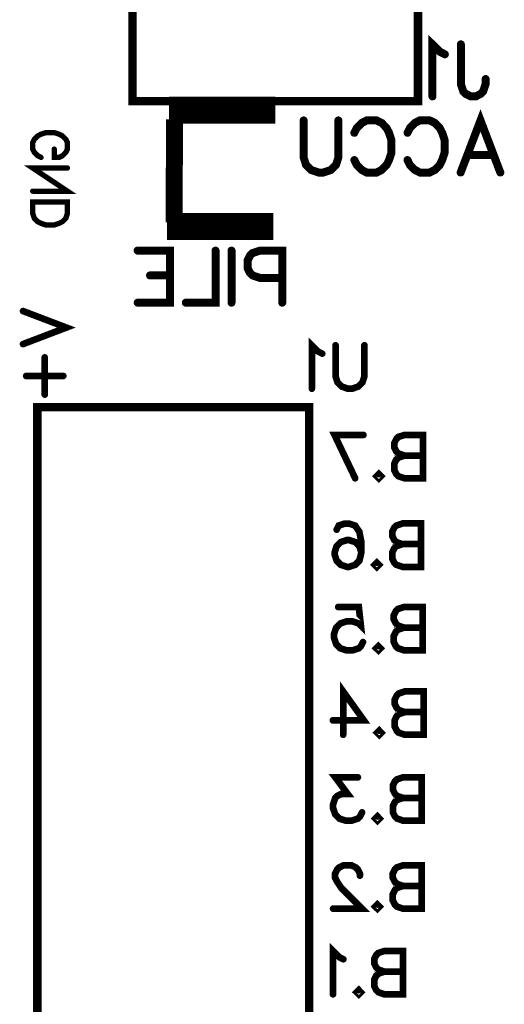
# Model space of a CAD drawing. Extents: x 0 to 95, y 0 to 136.
# Tile 11 of 14: x 21 to 35, y 91 to 120. Entities that reach past the tile are written whole.
import ezdxf

# ---------------------------------------------------------------- set-up
doc = ezdxf.new("R2010")
doc.units = 0
doc.layers.add('Bottom_Silk', color=11, linetype='CONTINUOUS')

msp = doc.modelspace()

# ---------------------------------------------------------------- linework, layer by layer
at = {"layer": 'Bottom_Silk', "linetype": 'CONTINUOUS'}
for points, const_width in [([(32.7, 120.8), (24.3, 120.8), (24.3, 117.2), (32.7, 117.2), (32.7, 120.8)], 0.25), ([(33.4926, 118.5764), (33.3461, 118.6505), (33.1271, 118.8678), (33.1271, 117.3382)], 0.2353), ([(33.9632, 118.8695), (33.9632, 117.7038), (34.0357, 117.4848), (34.1098, 117.4123), (34.2547, 117.3382), (34.4012, 117.3382), (34.5461, 117.4123), (34.6185, 117.4848), (34.6927, 117.7038), (34.6927, 117.8487)], 0.2353), ([(28.5048, 116.934), (25.3778, 116.934)], 0.8), ([(25.5362, 116.659), (25.5278, 113.6385)], 0.5), ([(30.3585, 116.6319), (30.3585, 115.5386), (30.2861, 115.3196), (30.1395, 115.1747), (29.9205, 115.1006), (29.7756, 115.1006), (29.5566, 115.1747), (29.4101, 115.3196), (29.3376, 115.5386), (29.3376, 116.6319)], 0.2353), ([(30.8291, 116.268), (30.9016, 116.4129), (31.0481, 116.5595), (31.193, 116.6319), (31.4844, 116.6319), (31.631, 116.5595), (31.7759, 116.4129), (31.85, 116.268), (31.9224, 116.049), (31.9224, 115.6835), (31.85, 115.4661), (31.7759, 115.3196), (31.631, 115.1747), (31.4844, 115.1006), (31.193, 115.1006), (31.0481, 115.1747), (30.9016, 115.3196), (30.8291, 115.4661)], 0.2353), ([(32.393, 116.268), (32.4655, 116.4129), (32.612, 116.5595), (32.7569, 116.6319), (33.0483, 116.6319), (33.1949, 116.5595), (33.3398, 116.4129), (33.4139, 116.268), (33.4863, 116.049), (33.4863, 115.6835), (33.4139, 115.4661), (33.3398, 115.3196), (33.1949, 115.1747), (33.0483, 115.1006), (32.7569, 115.1006), (32.612, 115.1747), (32.4655, 115.3196), (32.393, 115.4661)], 0.2353), ([(33.9569, 115.1006), (34.5415, 116.6319), (35.1244, 115.1006)], 0.2353), ([(21.6081, 115.5457), (21.5115, 115.594), (21.4138, 115.6917), (21.3655, 115.7883), (21.3655, 115.9826), (21.4138, 116.0803), (21.5115, 116.1769), (21.6081, 116.2263), (21.7541, 116.2746), (21.9978, 116.2746), (22.1427, 116.2263), (22.2404, 116.1769), (22.337, 116.0803), (22.3864, 115.9826), (22.3864, 115.7883), (22.337, 115.6917), (22.2404, 115.594), (22.1427, 115.5457), (21.9978, 115.5457), (21.9978, 115.7883)], 0.1569), ([(34.9054, 115.611), (34.1759, 115.611)], 0.2353), ([(21.3655, 114.5514), (22.3864, 114.5514), (21.3655, 115.232), (22.3864, 115.232)], 0.1569), ([(21.3655, 114.2377), (22.3864, 114.2377), (22.3864, 113.8974), (22.337, 113.7514), (22.2404, 113.6537), (22.1427, 113.6054), (21.9978, 113.5571), (21.7541, 113.5571), (21.6081, 113.6054), (21.5115, 113.6537), (21.4138, 113.7514), (21.3655, 113.8974), (21.3655, 114.2377)], 0.1569), ([(28.4454, 113.5123), (25.3184, 113.5123)], 0.8), ([(24.4533, 112.8036), (25.4001, 112.8036), (25.4001, 111.2723), (24.4533, 111.2723)], 0.2353), ([(26.745, 112.8036), (26.745, 111.2723), (25.8707, 111.2723)], 0.2353), ([(27.2156, 112.8036), (27.2156, 111.2723)], 0.2353), ([(28.707, 112.0017), (28.05, 112.0017), (27.8327, 112.0741), (27.7586, 112.1483), (27.6861, 112.2931), (27.6861, 112.5121), (27.7586, 112.657), (27.8327, 112.7311), (28.05, 112.8036), (28.707, 112.8036), (28.707, 111.2723)], 0.2353), ([(25.4001, 112.0741), (24.8172, 112.0741)], 0.2353), ([(21.0799, 111.0256), (22.356, 110.5398), (21.0799, 110.0541)], 0.1961), ([(29.8838, 109.7736), (29.7617, 109.8354), (29.5792, 110.0165), (29.5792, 108.7418)], 0.1961), ([(31.1267, 110.0179), (31.1267, 109.1068), (31.0663, 108.9243), (30.9442, 108.8036), (30.7617, 108.7418), (30.641, 108.7418), (30.4585, 108.8036), (30.3363, 108.9243), (30.276, 109.1068), (30.276, 110.0179)], 0.1961), ([(21.7193, 109.6619), (21.7193, 108.5683)], 0.1961), ([(21.1718, 109.1158), (22.2654, 109.1158)], 0.1961), ([(29.5, 57.1), (21.5, 57.1), (21.5, 108.2), (29.5, 108.2), (29.5, 57.1)], 0.25), ([(30.8536, 106.1071), (30.2457, 107.3818), (31.0965, 107.3818)], 0.1961), ([(32.8536, 107.3832), (32.8536, 106.1071), (32.3061, 106.1071), (32.1236, 106.1689), (32.0633, 106.2292), (32.0029, 106.35), (32.0029, 106.5325), (32.0633, 106.6546), (32.1236, 106.715), (32.3061, 106.7753), (32.1236, 106.8371), (32.0633, 106.8975), (32.0029, 107.0182), (32.0029, 107.1403), (32.0633, 107.261), (32.1236, 107.3228), (32.3061, 107.3832), (32.8536, 107.3832)], 0.1961), ([(32.8536, 106.7753), (32.3061, 106.7753)], 0.1961), ([(31.5504, 106.2292), (31.6108, 106.1675), (31.5504, 106.1071), (31.4886, 106.1675), (31.5504, 106.2292)], 0.1961), ([(30.3086, 104.5951), (30.3689, 104.7158), (30.5514, 104.7762), (30.6722, 104.7762), (30.8547, 104.7158), (30.9768, 104.5333), (31.0372, 104.2301), (31.0372, 103.9269), (30.9768, 103.684), (30.8547, 103.5619), (30.6722, 103.5015), (30.6118, 103.5015), (30.4307, 103.5619), (30.3086, 103.684), (30.2482, 103.8665), (30.2482, 103.9269), (30.3086, 104.1094), (30.4307, 104.2301), (30.6118, 104.2904), (30.6722, 104.2904), (30.8547, 104.2301), (30.9768, 104.1094), (31.0372, 103.9269)], 0.1961), ([(32.7943, 104.7776), (32.7943, 103.5015), (32.2468, 103.5015), (32.0643, 103.5633), (32.004, 103.6236), (31.9436, 103.7444), (31.9436, 103.9269), (32.004, 104.049), (32.0643, 104.1094), (32.2468, 104.1697), (32.0643, 104.2315), (32.004, 104.2919), (31.9436, 104.4126), (31.9436, 104.5347), (32.004, 104.6554), (32.0643, 104.7172), (32.2468, 104.7776), (32.7943, 104.7776)], 0.1961), ([(32.7943, 104.1697), (32.2468, 104.1697)], 0.1961), ([(31.4911, 103.6236), (31.5515, 103.5619), (31.4911, 103.5015), (31.4293, 103.5619), (31.4911, 103.6236)], 0.1961), ([(30.3547, 102.3218), (30.9611, 102.3218), (31.0215, 101.7757), (30.9611, 101.8361), (30.7786, 101.8979), (30.5975, 101.8979), (30.415, 101.8361), (30.2929, 101.7154), (30.2325, 101.5329), (30.2325, 101.4122), (30.2929, 101.2297), (30.415, 101.1075), (30.5975, 101.0472), (30.7786, 101.0472), (30.9611, 101.1075), (31.0215, 101.1693), (31.0833, 101.29)], 0.1961), ([(32.8404, 102.3232), (32.8404, 101.0472), (32.2929, 101.0472), (32.1104, 101.1089), (32.0501, 101.1693), (31.9897, 101.29), (31.9897, 101.4725), (32.0501, 101.5947), (32.1104, 101.655), (32.2929, 101.7154), (32.1104, 101.7772), (32.0501, 101.8375), (31.9897, 101.9582), (31.9897, 102.0804), (32.0501, 102.2011), (32.1104, 102.2629), (32.2929, 102.3232), (32.8404, 102.3232)], 0.1961), ([(32.8404, 101.7154), (32.2929, 101.7154)], 0.1961), ([(31.5372, 101.1693), (31.5976, 101.1075), (31.5372, 101.0472), (31.4754, 101.1075), (31.5372, 101.1693)], 0.1961), ([(30.5006, 98.5626), (30.5006, 99.8373), (31.1085, 98.988), (30.1974, 98.988)], 0.1961), ([(32.8657, 99.8387), (32.8657, 98.5626), (32.3182, 98.5626), (32.1357, 98.6244), (32.0753, 98.6847), (32.015, 98.8055), (32.015, 98.988), (32.0753, 99.1101), (32.1357, 99.1705), (32.3182, 99.2308), (32.1357, 99.2926), (32.0753, 99.353), (32.015, 99.4737), (32.015, 99.5958), (32.0753, 99.7165), (32.1357, 99.7783), (32.3182, 99.8387), (32.8657, 99.8387)], 0.1961), ([(32.8657, 99.2308), (32.3182, 99.2308)], 0.1961), ([(31.5624, 98.6847), (31.6228, 98.623), (31.5624, 98.5626), (31.5007, 98.623), (31.5624, 98.6847)], 0.1961), ([(30.9337, 97.3123), (30.2669, 97.3123), (30.6305, 96.8265), (30.448, 96.8265), (30.3273, 96.7662), (30.2669, 96.7058), (30.2051, 96.5233), (30.2051, 96.4026), (30.2669, 96.2201), (30.3876, 96.098), (30.5701, 96.0376), (30.7526, 96.0376), (30.9337, 96.098), (30.9941, 96.1597), (31.0559, 96.2805)], 0.1961), ([(32.813, 97.3137), (32.813, 96.0376), (32.2655, 96.0376), (32.083, 96.0994), (32.0227, 96.1597), (31.9623, 96.2805), (31.9623, 96.463), (32.0227, 96.5851), (32.083, 96.6455), (32.2655, 96.7058), (32.083, 96.7676), (32.0227, 96.828), (31.9623, 96.9487), (31.9623, 97.0708), (32.0227, 97.1915), (32.083, 97.2533), (32.2655, 97.3137), (32.813, 97.3137)], 0.1961), ([(32.813, 96.7058), (32.2655, 96.7058)], 0.1961), ([(31.5098, 96.1597), (31.5702, 96.098), (31.5098, 96.0376), (31.448, 96.098), (31.5098, 96.1597)], 0.1961), ([(30.9922, 94.4199), (30.9922, 94.4803), (30.9318, 94.6024), (30.8714, 94.6628), (30.7493, 94.7231), (30.5064, 94.7231), (30.3857, 94.6628), (30.3253, 94.6024), (30.2636, 94.4803), (30.2636, 94.3595), (30.3253, 94.2374), (30.4461, 94.0563), (31.0539, 93.4485), (30.2032, 93.4485)], 0.1961), ([(32.8111, 94.7245), (32.8111, 93.4485), (32.2636, 93.4485), (32.0811, 93.5102), (32.0208, 93.5706), (31.9604, 93.6913), (31.9604, 93.8738), (32.0208, 93.996), (32.0811, 94.0563), (32.2636, 94.1167), (32.0811, 94.1785), (32.0208, 94.2388), (31.9604, 94.3595), (31.9604, 94.4817), (32.0208, 94.6024), (32.0811, 94.6642), (32.2636, 94.7245), (32.8111, 94.7245)], 0.1961), ([(32.8111, 94.1167), (32.2636, 94.1167)], 0.1961), ([(31.5079, 93.5706), (31.5682, 93.5088), (31.5079, 93.4485), (31.4461, 93.5088), (31.5079, 93.5706)], 0.1961), ([(30.5066, 91.9611), (30.3844, 92.0229), (30.2019, 92.204), (30.2019, 90.9293)], 0.1961), ([(32.2638, 92.2054), (32.2638, 90.9293), (31.7163, 90.9293), (31.5338, 90.9911), (31.4734, 91.0515), (31.413, 91.1722), (31.413, 91.3547), (31.4734, 91.4768), (31.5338, 91.5372), (31.7163, 91.5976), (31.5338, 91.6593), (31.4734, 91.7197), (31.413, 91.8404), (31.413, 91.9626), (31.4734, 92.0833), (31.5338, 92.1451), (31.7163, 92.2054), (32.2638, 92.2054)], 0.1961), ([(32.2638, 91.5976), (31.7163, 91.5976)], 0.1961), ([(30.9605, 91.0515), (31.0209, 90.9897), (30.9605, 90.9293), (30.8987, 90.9897), (30.9605, 91.0515)], 0.1961)]:
    msp.add_lwpolyline(points, dxfattribs=dict(at, const_width=const_width))
for points, const_width in [([(33.9044, 118.8695, 1), (34.0221, 118.8695, 1), (33.9044, 118.8695, 1)], 0.1176), ([(33.4338, 118.5764, 1), (33.5515, 118.5764, 1), (33.4338, 118.5764, 1)], 0.1176), ([(34.6338, 117.8487, 1), (34.7515, 117.8487, 1), (34.6338, 117.8487, 1)], 0.1176), ([(33.0683, 117.3382, 1), (33.1859, 117.3382, 1), (33.0683, 117.3382, 1)], 0.1176), ([(29.2788, 116.6319, 1), (29.3965, 116.6319, 1), (29.2788, 116.6319, 1)], 0.1176), ([(30.2997, 116.6319, 1), (30.4173, 116.6319, 1), (30.2997, 116.6319, 1)], 0.1176), ([(30.7703, 116.268, 1), (30.8879, 116.268, 1), (30.7703, 116.268, 1)], 0.1176), ([(32.3342, 116.268, 1), (32.4518, 116.268, 1), (32.3342, 116.268, 1)], 0.1176), ([(21.9586, 115.7883, 1), (22.037, 115.7883, 1), (21.9586, 115.7883, 1)], 0.0784), ([(21.5689, 115.5457, 1), (21.6473, 115.5457, 1), (21.5689, 115.5457, 1)], 0.0784), ([(30.7703, 115.4661, 1), (30.8879, 115.4661, 1), (30.7703, 115.4661, 1)], 0.1176), ([(32.3342, 115.4661, 1), (32.4518, 115.4661, 1), (32.3342, 115.4661, 1)], 0.1176), ([(34.1171, 115.611, 1), (34.2347, 115.611, 1), (34.1171, 115.611, 1)], 0.1176), ([(34.8465, 115.611, 1), (34.9642, 115.611, 1), (34.8465, 115.611, 1)], 0.1176), ([(22.3472, 115.232, 1), (22.4256, 115.232, 1), (22.3472, 115.232, 1)], 0.0784), ([(33.8981, 115.1006, 1), (34.0157, 115.1006, 1), (33.8981, 115.1006, 1)], 0.1176), ([(35.0655, 115.1006, 1), (35.1832, 115.1006, 1), (35.0655, 115.1006, 1)], 0.1176), ([(21.3263, 114.5514, 1), (21.4048, 114.5514, 1), (21.3263, 114.5514, 1)], 0.0784), ([(21.3263, 114.2377, 1), (21.4048, 114.2377, 1), (21.3263, 114.2377, 1)], 0.0784), ([(24.3945, 112.8036, 1), (24.5121, 112.8036, 1), (24.3945, 112.8036, 1)], 0.1176), ([(26.6861, 112.8036, 1), (26.8038, 112.8036, 1), (26.6861, 112.8036, 1)], 0.1176), ([(27.1567, 112.8036, 1), (27.2744, 112.8036, 1), (27.1567, 112.8036, 1)], 0.1176), ([(24.7584, 112.0741, 1), (24.876, 112.0741, 1), (24.7584, 112.0741, 1)], 0.1176), ([(25.3412, 112.0741, 1), (25.4589, 112.0741, 1), (25.3412, 112.0741, 1)], 0.1176), ([(28.6482, 112.0017, 1), (28.7658, 112.0017, 1), (28.6482, 112.0017, 1)], 0.1176), ([(24.3945, 111.2723, 1), (24.5121, 111.2723, 1), (24.3945, 111.2723, 1)], 0.1176), ([(25.8118, 111.2723, 1), (25.9295, 111.2723, 1), (25.8118, 111.2723, 1)], 0.1176), ([(27.1567, 111.2723, 1), (27.2744, 111.2723, 1), (27.1567, 111.2723, 1)], 0.1176), ([(28.6482, 111.2723, 1), (28.7658, 111.2723, 1), (28.6482, 111.2723, 1)], 0.1176), ([(21.0309, 111.0256, 1), (21.1289, 111.0256, 1), (21.0309, 111.0256, 1)], 0.098), ([(21.0309, 110.0541, 1), (21.1289, 110.0541, 1), (21.0309, 110.0541, 1)], 0.098), ([(30.2269, 110.0179, 1), (30.325, 110.0179, 1), (30.2269, 110.0179, 1)], 0.098), ([(31.0777, 110.0179, 1), (31.1757, 110.0179, 1), (31.0777, 110.0179, 1)], 0.098), ([(21.6703, 109.6619, 1), (21.7684, 109.6619, 1), (21.6703, 109.6619, 1)], 0.098), ([(29.8348, 109.7736, 1), (29.9328, 109.7736, 1), (29.8348, 109.7736, 1)], 0.098), ([(21.1228, 109.1158, 1), (21.2209, 109.1158, 1), (21.1228, 109.1158, 1)], 0.098), ([(22.2164, 109.1158, 1), (22.3145, 109.1158, 1), (22.2164, 109.1158, 1)], 0.098), ([(21.6703, 108.5683, 1), (21.7684, 108.5683, 1), (21.6703, 108.5683, 1)], 0.098), ([(29.5302, 108.7418, 1), (29.6282, 108.7418, 1), (29.5302, 108.7418, 1)], 0.098), ([(31.0475, 107.3818, 1), (31.1455, 107.3818, 1), (31.0475, 107.3818, 1)], 0.098), ([(32.8046, 107.3832, 1), (32.9027, 107.3832, 1), (32.8046, 107.3832, 1)], 0.098), ([(32.2571, 106.7753, 1), (32.3552, 106.7753, 1), (32.2571, 106.7753, 1)], 0.098), ([(32.8046, 106.7753, 1), (32.9027, 106.7753, 1), (32.8046, 106.7753, 1)], 0.098), ([(31.5014, 106.2292, 1), (31.5994, 106.2292, 1), (31.5014, 106.2292, 1)], 0.098), ([(30.8046, 106.1071, 1), (30.9026, 106.1071, 1), (30.8046, 106.1071, 1)], 0.098), ([(32.7453, 104.7776, 1), (32.8434, 104.7776, 1), (32.7453, 104.7776, 1)], 0.098), ([(30.2596, 104.5951, 1), (30.3576, 104.5951, 1), (30.2596, 104.5951, 1)], 0.098), ([(32.1978, 104.1697, 1), (32.2959, 104.1697, 1), (32.1978, 104.1697, 1)], 0.098), ([(32.7453, 104.1697, 1), (32.8434, 104.1697, 1), (32.7453, 104.1697, 1)], 0.098), ([(30.9881, 103.9269, 1), (31.0862, 103.9269, 1), (30.9881, 103.9269, 1)], 0.098), ([(31.4421, 103.6236, 1), (31.5401, 103.6236, 1), (31.4421, 103.6236, 1)], 0.098), ([(30.3057, 102.3218, 1), (30.4037, 102.3218, 1), (30.3057, 102.3218, 1)], 0.098), ([(32.7914, 102.3232, 1), (32.8895, 102.3232, 1), (32.7914, 102.3232, 1)], 0.098), ([(32.2439, 101.7154, 1), (32.342, 101.7154, 1), (32.2439, 101.7154, 1)], 0.098), ([(32.7914, 101.7154, 1), (32.8895, 101.7154, 1), (32.7914, 101.7154, 1)], 0.098), ([(31.0343, 101.29, 1), (31.1323, 101.29, 1), (31.0343, 101.29, 1)], 0.098), ([(31.4882, 101.1693, 1), (31.5862, 101.1693, 1), (31.4882, 101.1693, 1)], 0.098), ([(32.8167, 99.8387, 1), (32.9147, 99.8387, 1), (32.8167, 99.8387, 1)], 0.098), ([(32.2692, 99.2308, 1), (32.3672, 99.2308, 1), (32.2692, 99.2308, 1)], 0.098), ([(32.8167, 99.2308, 1), (32.9147, 99.2308, 1), (32.8167, 99.2308, 1)], 0.098), ([(30.1484, 98.988, 1), (30.2464, 98.988, 1), (30.1484, 98.988, 1)], 0.098), ([(31.5134, 98.6847, 1), (31.6114, 98.6847, 1), (31.5134, 98.6847, 1)], 0.098), ([(30.4516, 98.5626, 1), (30.5497, 98.5626, 1), (30.4516, 98.5626, 1)], 0.098), ([(30.8847, 97.3123, 1), (30.9828, 97.3123, 1), (30.8847, 97.3123, 1)], 0.098), ([(32.764, 97.3137, 1), (32.8621, 97.3137, 1), (32.764, 97.3137, 1)], 0.098), ([(32.2165, 96.7058, 1), (32.3146, 96.7058, 1), (32.2165, 96.7058, 1)], 0.098), ([(32.764, 96.7058, 1), (32.8621, 96.7058, 1), (32.764, 96.7058, 1)], 0.098), ([(31.0069, 96.2805, 1), (31.1049, 96.2805, 1), (31.0069, 96.2805, 1)], 0.098), ([(31.4608, 96.1597, 1), (31.5588, 96.1597, 1), (31.4608, 96.1597, 1)], 0.098), ([(32.7621, 94.7245, 1), (32.8601, 94.7245, 1), (32.7621, 94.7245, 1)], 0.098), ([(30.9431, 94.4199, 1), (31.0412, 94.4199, 1), (30.9431, 94.4199, 1)], 0.098), ([(32.2146, 94.1167, 1), (32.3126, 94.1167, 1), (32.2146, 94.1167, 1)], 0.098), ([(32.7621, 94.1167, 1), (32.8601, 94.1167, 1), (32.7621, 94.1167, 1)], 0.098), ([(30.1542, 93.4485, 1), (30.2522, 93.4485, 1), (30.1542, 93.4485, 1)], 0.098), ([(31.4588, 93.5706, 1), (31.5569, 93.5706, 1), (31.4588, 93.5706, 1)], 0.098), ([(32.2147, 92.2054, 1), (32.3128, 92.2054, 1), (32.2147, 92.2054, 1)], 0.098), ([(30.4576, 91.9611, 1), (30.5556, 91.9611, 1), (30.4576, 91.9611, 1)], 0.098), ([(31.6672, 91.5976, 1), (31.7653, 91.5976, 1), (31.6672, 91.5976, 1)], 0.098), ([(32.2147, 91.5976, 1), (32.3128, 91.5976, 1), (32.2147, 91.5976, 1)], 0.098), ([(30.1529, 90.9293, 1), (30.251, 90.9293, 1), (30.1529, 90.9293, 1)], 0.098), ([(30.9115, 91.0515, 1), (31.0095, 91.0515, 1), (30.9115, 91.0515, 1)], 0.098)]:
    msp.add_lwpolyline(points, format="xyb", dxfattribs=dict(at, const_width=const_width))

doc.saveas('drawing.dxf')
